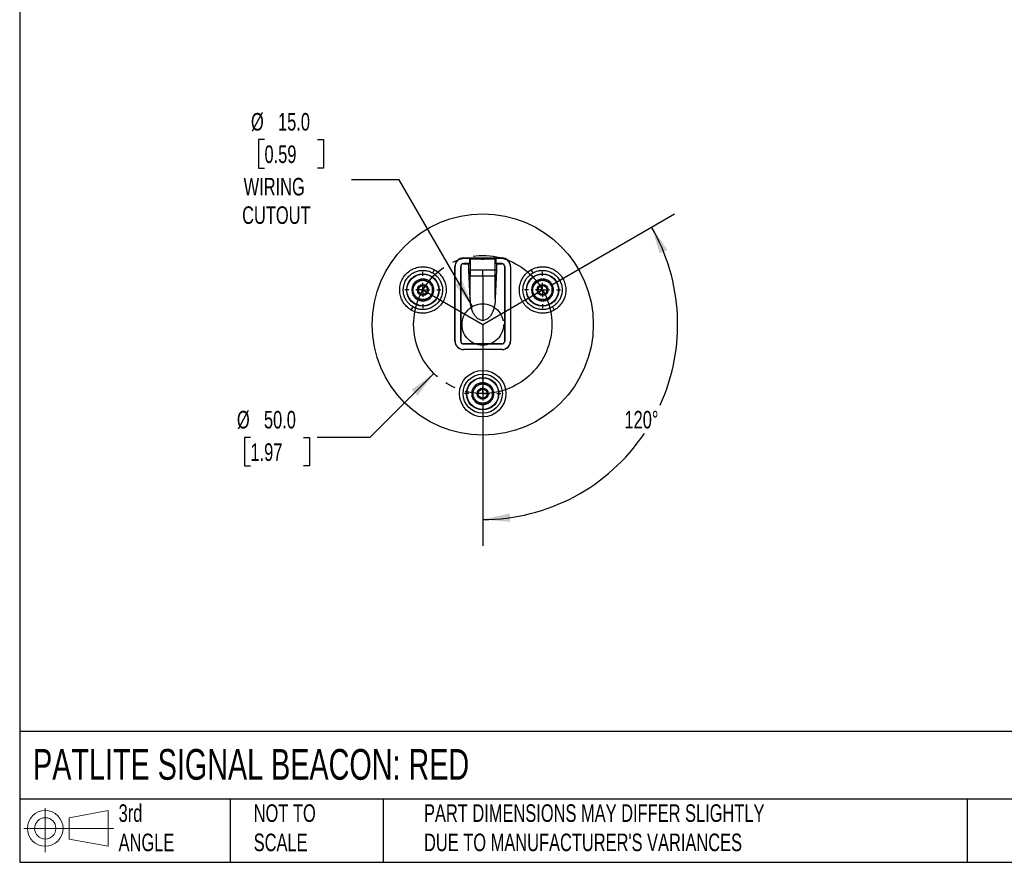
# Model space of a CAD drawing. Header units: millimetres. Extents: x 19 to 819, y 19 to 629.
# Tile 1 of 3: x 19 to 375, y 19 to 324. Entities that reach past the tile are written whole.
import ezdxf

# ---------------------------------------------------------------- set-up
doc = ezdxf.new("R2010")
doc.units = ezdxf.units.MM
doc.header["$LTSCALE"] = 3
doc.linetypes.add('SLD-Center', pattern=[19.05, 15.24, -1.27, 1.27, -1.27])
doc.linetypes.add('SLD-Solid', pattern=[0])
doc.layers.add('CENTER', color=40, linetype='SLD-Center')
doc.layers.add('SLD-DEFPOINTS', color=7, linetype='Continuous')
doc.layers.add('DIMENSIONS', color=140, linetype='SLD-Solid', lineweight=25)
doc.layers.add('TEXT', color=140, linetype='SLD-Solid', lineweight=25)
doc.styles.add('SLDTEXTSTYLE0', font='TXT', dxfattribs={"width": 0.7})
doc.dimstyles.new('SLDDIMSTYLE3', dxfattribs={"dimtxt": 6.474023, "dimasz": 9.906, "dimexe": 0, "dimexo": 0.0625, "dimgap": 1.618506, "dimtad": 0, "dimtih": 1, "dimtoh": 1, "dimrnd": 1e-09, "dimzin": 4, "dimdsep": 46, "dimtxsty": 'SLDTEXTSTYLE0', "dimsah": 1, "dimcen": 0, "dimadec": 0, "dimazin": 1, "dimtfac": 1, "dimtofl": 0, "dimtmove": 0, "dimatfit": 3, "dimfxl": 0, "dimfrac": 2, "dimtolj": 1, "dimtzin": 12, "dimarcsym": 0})
doc.dimstyles.new('SLDDIMSTYLE4', dxfattribs={"dimtxt": 6.474023, "dimasz": 9.906, "dimexe": 0, "dimexo": 0.0625, "dimgap": 1.618506, "dimtad": 0, "dimtih": 1, "dimtoh": 1, "dimdec": 4, "dimlfac": 3, "dimzin": 12, "dimdsep": 46, "dimtxsty": 'SLDTEXTSTYLE0', "dimsah": 1, "dimcen": 0.09, "dimadec": 0, "dimazin": 3, "dimtfac": 1, "dimtdec": 0, "dimtofl": 0, "dimtmove": 0, "dimatfit": 3, "dimfxl": 0, "dimfrac": 2, "dimtolj": 1, "dimtzin": 12, "dimarcsym": 0})
doc.dimstyles.new('SLDDIMSTYLE5', dxfattribs={"dimtxt": 6.474023, "dimasz": 9.906, "dimexe": 0, "dimexo": 0.0625, "dimgap": 1.618506, "dimtad": 0, "dimtih": 1, "dimtoh": 1, "dimrnd": 1e-09, "dimzin": 4, "dimdsep": 46, "dimtxsty": 'SLDTEXTSTYLE0', "dimsah": 1, "dimcen": 0, "dimadec": 0, "dimazin": 1, "dimtfac": 1, "dimtofl": 0, "dimtmove": 0, "dimatfit": 3, "dimfxl": 0, "dimfrac": 2, "dimtolj": 1, "dimtzin": 12, "dimarcsym": 0})

# ---------------------------------------------------------------- blocks, each defined once
blk = doc.blocks.new('Block11')
at = {"color": 7, "linetype": 'SLD-Solid', "lineweight": 18}
for p, q in [((7.77, 15.93), (7.77, 0)), ((16.44, 12.5), (30.53, 15.1)), ((30.53, 15.1), (30.53, 2.19)), ((16.44, 4.79), (16.44, 12.5)), ((0, 8.65), (32.62, 8.65)), ((16.44, 4.79), (30.53, 2.19))]:
    blk.add_line(p, q, dxfattribs=at)
for radius in [6.45, 3.86]:
    blk.add_circle((7.77, 8.65), radius, dxfattribs=at)
blk = doc.blocks.new('Block12')
at = {"layer": 'SLD-DEFPOINTS'}
blk.add_blockref('Block11', (0, 0), dxfattribs=at)
blk = doc.blocks.new('_D_5')
at = {"layer": 'DIMENSIONS'}
for p, q in [((168.93, 195.9), (145.72, 172.7)), ((102.55, 172.7), (100.37, 172.7)), ((100.37, 172.7), (100.37, 162.41)), ((121.78, 172.7), (123.96, 172.7)), ((123.96, 172.7), (123.96, 162.41)), ((145.72, 172.7), (126.67, 172.7)), ((100.37, 162.41), (102.55, 162.41)), ((123.96, 162.41), (121.78, 162.41))]:
    blk.add_line(p, q, dxfattribs=at)
blk.add_solid([(168.93, 195.9), (160.84, 189.98), (163, 187.82)], dxfattribs=at)
at = {"layer": 'DIMENSIONS', "char_height": 6.35, "attachment_point": 1, "style": 'SLDTEXTSTYLE0'}
for s, insert in [('%%c', (97.66, 182.34)), ('50.0', (107.43, 182.34)), ('1.97', (102.55, 170.6))]:
    blk.add_mtext(s, dxfattribs=dict(at, insert=insert))
blk = doc.blocks.new('_D_6')
at = {"layer": 'DIMENSIONS'}
for p, q in [((211.55, 227.99), (255.94, 253.62)), ((186.6, 184.77), (186.6, 133.51))]:
    blk.add_line(p, q, dxfattribs=at)
for start, end in [(335.614, 30), (270, 326.0312)]:
    blk.add_arc((186.6, 213.58), 70.54, start, end, dxfattribs=at)
for points in [[(247.7, 248.85), (250.67, 239.28), (253.41, 240.62)], [(186.6, 143.04), (196.59, 142.21), (196.38, 145.25)]]:
    blk.add_solid(points, dxfattribs=at)
at = {"layer": 'DIMENSIONS', "insert": (237.89, 182.35), "char_height": 6.35, "attachment_point": 1, "style": 'SLDTEXTSTYLE0'}
blk.add_mtext('120°', dxfattribs=at)
blk = doc.blocks.new('_D_7')
at = {"layer": 'DIMENSIONS'}
for p, q in [((107.63, 280.46), (105.46, 280.46)), ((105.46, 280.46), (105.46, 270.17)), ((126.87, 280.46), (129.04, 280.46)), ((129.04, 280.46), (129.04, 270.17)), ((105.46, 270.17), (107.63, 270.17)), ((129.04, 270.17), (126.87, 270.17)), ((156.39, 265.92), (139.17, 265.92)), ((182.85, 220.08), (156.39, 265.92))]:
    blk.add_line(p, q, dxfattribs=at)
blk.add_solid([(182.85, 220.08), (179.22, 229.42), (176.58, 227.89)], dxfattribs=at)
at = {"layer": 'DIMENSIONS', "char_height": 6.35, "attachment_point": 1, "style": 'SLDTEXTSTYLE0'}
for s, insert in [('%%c', (102.74, 290.1)), ('15.0', (112.52, 290.1)), ('0.59', (107.63, 278.36)), ('WIRING', (100.09, 266.62)), ('CUTOUT', (99.54, 256.33))]:
    blk.add_mtext(s, dxfattribs=dict(at, insert=insert))
blk = doc.blocks.new('SW_CENTERMARKSYMBOL_0')
at = {"layer": 'CENTER', "color": 0}
for p, q in [((0, 5.08), (0, 6.54)), ((-5.08, 0), (-6.54, 0)), ((0, 0), (-2.54, 0)), ((0, 0), (0, 2.54)), ((0, 0), (0, -2.54)), ((0, 0), (2.54, 0)), ((5.08, 0), (6.54, 0)), ((0, -5.08), (0, -6.54))]:
    blk.add_line(p, q, dxfattribs=at)
blk = doc.blocks.new('SW_CENTERMARKSYMBOL_1')
at = {"layer": 'CENTER', "color": 0}
for p, q in [((0, 5.08), (0, 6.54)), ((-5.08, 0), (-6.54, 0)), ((0, 0), (-2.54, 0)), ((0, 0), (0, 2.54)), ((0, 0), (0, -2.54)), ((0, 0), (2.54, 0)), ((5.08, 0), (6.54, 0)), ((0, -5.08), (0, -6.54))]:
    blk.add_line(p, q, dxfattribs=at)
blk = doc.blocks.new('SW_CENTERMARKSYMBOL_2')
at = {"layer": 'CENTER', "color": 0}
for p, q in [((0, 5.08), (0, 6.54)), ((-5.08, 0), (-6.54, 0)), ((0, 0), (-2.54, 0)), ((0, 0), (0, 2.54)), ((0, 0), (0, -2.54)), ((0, 0), (2.54, 0)), ((5.08, 0), (6.54, 0)), ((0, -5.08), (0, -6.54))]:
    blk.add_line(p, q, dxfattribs=at)

msp = doc.modelspace()

# ---------------------------------------------------------------- linework, layer by layer
for p, q in [((179.603624, 237.658974), (193.603624, 237.658974)), ((179.603624, 237.658974), (179.603624, 237.573418)), ((179.603624, 237.573418), (181.758352, 237.573418)), ((179.653624, 235.610076), (179.653624, 235.582148)), ((181.758352, 235.610076), (179.653624, 235.610076)), ((179.653624, 235.582148), (181.61837, 235.582148)), ((181.61837, 235.582148), (181.758352, 235.610076)), ((181.61837, 233.209367), (181.61837, 235.582148)), ((181.758352, 237.573418), (182.120748, 237.428769)), ((181.758352, 237.573418), (181.758352, 235.610076)), ((182.120748, 233.209367), (182.120748, 237.428769)), ((191.0865, 237.428769), (191.448896, 237.573418)), ((191.0865, 233.209367), (191.0865, 237.428769)), ((191.448896, 237.573418), (193.603624, 237.573418)), ((191.448896, 235.610076), (191.448896, 237.573418)), ((191.448896, 235.610076), (191.588878, 235.582148)), ((193.553624, 235.610076), (191.448896, 235.610076)), ((191.588878, 235.582148), (191.588878, 233.209367)), ((191.588878, 235.582148), (193.553624, 235.582148)), ((193.553624, 235.582148), (193.553624, 235.610076)), ((193.603624, 237.658974), (193.603624, 237.573418)), ((168.502989, 232.230929), (169.152989, 233.356762)), ((176.526798, 207.582148), (176.526798, 234.582148)), ((176.526798, 234.582148), (176.612354, 234.582148)), ((176.612354, 207.582148), (176.612354, 234.582148)), ((178.625696, 234.582148), (178.625696, 207.582148)), ((178.653624, 234.582148), (178.625696, 234.582148)), ((178.653624, 207.582148), (178.653624, 234.582148)), ((182.103624, 222.999069), (181.61837, 233.209367)), ((182.120748, 233.209367), (181.61837, 233.209367)), ((182.103624, 232.810425), (182.103624, 231.209367)), ((182.103624, 222.999069), (182.103624, 232.810425)), ((191.588878, 233.209367), (191.0865, 233.209367)), ((191.588878, 233.209367), (191.103624, 222.999069)), ((191.103624, 222.999069), (191.103624, 232.810425)), ((194.553624, 234.582148), (194.553624, 207.582148)), ((194.581552, 234.582148), (194.553624, 234.582148)), ((194.581552, 207.582148), (194.581552, 234.582148)), ((196.594894, 234.582148), (196.594894, 207.582148)), ((196.68045, 234.582148), (196.594894, 234.582148)), ((196.68045, 234.582148), (196.68045, 207.582148)), ((204.054259, 233.356762), (204.704259, 232.230929)), ((182.103624, 231.209367), (186.603624, 231.209367)), ((186.603624, 231.209367), (186.603624, 215.076869)), ((186.603624, 231.209367), (191.103624, 231.209367)), ((182.103624, 222.999069), (182.103624, 222.871098)), ((191.103624, 222.999069), (191.103624, 222.871098)), ((160.752989, 218.807535), (161.402989, 219.933368)), ((211.804259, 219.933368), (212.454259, 218.807535)), ((176.612354, 207.582148), (176.526798, 207.582148)), ((178.625696, 207.582148), (178.653624, 207.582148)), ((194.553624, 207.582148), (194.581552, 207.582148)), ((196.68045, 207.582148), (196.594894, 207.582148)), ((179.603624, 204.505323), (179.603624, 204.590878)), ((193.603624, 204.590878), (179.603624, 204.590878)), ((193.603624, 204.505323), (179.603624, 204.505323)), ((193.553624, 206.582148), (179.653624, 206.582148)), ((179.653624, 206.582148), (179.653624, 206.55422)), ((179.653624, 206.55422), (193.553624, 206.55422)), ((193.553624, 206.55422), (193.553624, 206.582148)), ((193.603624, 204.505323), (193.603624, 204.590878))]:
    msp.add_line(p, q)
for centre, radius in [((186.603624, 213.582148), 40), ((164.952989, 226.082148), 5.854762), ((164.952989, 226.082148), 5.760476), ((208.254259, 226.082148), 5.854762), ((208.254259, 226.082148), 5.760476), ((164.952989, 226.082148), 2), ((208.254259, 226.082148), 2), ((164.952989, 226.082148), 1.61), ((208.254259, 226.082148), 1.61), ((186.603624, 188.582148), 8.4), ((186.603624, 188.582148), 7.1), ((186.603624, 188.582148), 5.854762), ((186.603624, 188.582148), 5.760476), ((186.603624, 188.582148), 2), ((186.603624, 188.582148), 1.61)]:
    msp.add_circle(centre, radius)
for centre, radius, start, end in [((179.603624, 234.582148), 3.076826, 90, 180.00000001), ((179.603624, 234.582148), 2.99127, 90, 180.00000001), ((179.653624, 234.582148), 1.027928, 89.99999999, 180), ((179.653624, 234.582148), 1, 89.99999999, 180), ((193.553624, 234.582148), 1.027928, 359.99999999, 90), ((193.553624, 234.582148), 1, 359.99999999, 90), ((193.603624, 234.582148), 3.076826, 0, 90.00000001), ((193.603624, 234.582148), 2.99127, 0, 90.00000001), ((164.952989, 226.082148), 4, 92.47332015, 147.39790862), ((164.952989, 226.082148), 4, 32.51133461, 87.42410233), ((208.254259, 226.082148), 4, 92.47332015, 147.39790862), ((208.254259, 226.082148), 4, 32.5113346, 87.42410233), ((164.952989, 226.082148), 4, 152.4317058, 207.37602586), ((164.952989, 226.082148), 4, 332.28679091, 0), ((164.952989, 226.082148), 4, 0, 27.45441524), ((208.254259, 226.082148), 4, 152.4317058, 207.37602586), ((208.254259, 226.082148), 4, 332.28679091, 0), ((208.254259, 226.082148), 4, 0, 27.45441525), ((164.952989, 226.082148), 4, 212.38664799, 267.35865617), ((164.952989, 226.082148), 4, 272.3382957, 327.34601283), ((208.254259, 226.082148), 4, 212.38664799, 267.35865617), ((208.254259, 226.082148), 4, 272.3382957, 327.34601283), ((179.603624, 207.582148), 3.076826, 180.00000001, 269.99999999), ((179.603624, 207.582148), 2.99127, 180.00000001, 269.99999999), ((179.653624, 207.582148), 1.027928, 180.00000001, 270), ((179.653624, 207.582148), 1, 180.00000001, 270), ((193.553624, 207.582148), 1, 270.00000001, 0), ((193.553624, 207.582148), 1.027928, 270.00000001, 0), ((193.603624, 207.582148), 3.076826, 270, 359.99999999), ((193.603624, 207.582148), 2.99127, 270, 359.99999999), ((186.603624, 188.582148), 4, 92.47332014, 147.39790863), ((186.603624, 188.582148), 4, 32.5113346, 87.42410234), ((186.603624, 188.582148), 4, 152.4317058, 207.37602586), ((186.603624, 188.582148), 4, 0, 27.45441526), ((186.603624, 188.582148), 4, 212.38664799, 267.35865618), ((186.603624, 188.582148), 4, 272.33829569, 327.34601284), ((186.603624, 188.582148), 4, 332.2867909, 0)]:
    msp.add_arc(centre, radius, start, end)
for points, knots in [([(182.120748, 237.428769), (182.145208, 237.419006), (182.195207, 237.409476), (182.344165, 237.390863), (182.444201, 237.381707), (182.691224, 237.364215), (182.836302, 237.355977), (183.168583, 237.340491), (183.358125, 237.333179), (183.768326, 237.320051), (183.988788, 237.314207), (184.460275, 237.303952), (184.713284, 237.29953), (185.230453, 237.292503), (185.496637, 237.28984), (186.04441, 237.286236), (186.325169, 237.285325), (186.879189, 237.285319), (187.155309, 237.286201), (187.70571, 237.289794), (187.974485, 237.292479), (188.490576, 237.299477), (188.74048, 237.303824), (189.216298, 237.314147), (189.437109, 237.320003), (189.845685, 237.333058), (190.035084, 237.340339), (190.369755, 237.355907), (190.514694, 237.364143), (190.76047, 237.381503), (190.861709, 237.390713), (191.011957, 237.409444), (191.06204, 237.419006), (191.0865, 237.428769)], [0, 0, 0, 0, 0.0625, 0.0625, 0.125, 0.125, 0.1875, 0.1875, 0.25, 0.25, 0.3125, 0.3125, 0.375, 0.375, 0.4375, 0.4375, 0.5, 0.5, 0.5625, 0.5625, 0.625, 0.625, 0.6875, 0.6875, 0.75, 0.75, 0.8125, 0.8125, 0.875, 0.875, 0.9375, 0.9375, 1, 1, 1, 1]), ([(160.752989, 218.807535), (160.146771, 219.157535), (159.503578, 219.627171), (158.574357, 220.598194), (158.271516, 220.966359), (157.708396, 221.80088), (157.4482, 222.267473), (157.008241, 223.297442), (156.828749, 223.861031), (156.592194, 225.065417), (156.535582, 225.706232), (156.579901, 227.023134), (156.681279, 227.69889), (157.055448, 229.025597), (157.328375, 229.67593), (158.028375, 230.888366), (158.455117, 231.449894), (159.416995, 232.437289), (159.951528, 232.862962), (161.069838, 233.559794), (161.653106, 233.831174), (162.814413, 234.228504), (163.392241, 234.354854), (164.5042, 234.488824), (165.03838, 234.496784), (166.042656, 234.426368), (166.512917, 234.348183), (167.818458, 234.028966), (168.546771, 233.706762), (169.152989, 233.356762)], [0, 0, 0, 0, 0.125, 0.125, 0.1875, 0.1875, 0.25, 0.25, 0.3125, 0.3125, 0.375, 0.375, 0.4375, 0.4375, 0.5, 0.5, 0.5625, 0.5625, 0.625, 0.625, 0.6875, 0.6875, 0.75, 0.75, 0.8125, 0.8125, 0.875, 0.875, 1, 1, 1, 1]), ([(161.402989, 219.933368), (160.890591, 220.229201), (160.346939, 220.626156), (159.561526, 221.446901), (159.305553, 221.758088), (158.829583, 222.463457), (158.609656, 222.857839), (158.237786, 223.728409), (158.086072, 224.204776), (157.886127, 225.222769), (157.838276, 225.76441), (157.875736, 226.877505), (157.961424, 227.44868), (158.277687, 228.570064), (158.508375, 229.11975), (159.100042, 230.144547), (159.46074, 230.619172), (160.273756, 231.453755), (160.725563, 231.81355), (161.670802, 232.40254), (162.163802, 232.63192), (163.145383, 232.967759), (163.633786, 233.074555), (164.573656, 233.18779), (165.025165, 233.194519), (165.874017, 233.135001), (166.2715, 233.068916), (167.374992, 232.799101), (167.990591, 232.526762), (168.502989, 232.230929)], [0, 0, 0, 0, 0.125, 0.125, 0.1875, 0.1875, 0.25, 0.25, 0.3125, 0.3125, 0.375, 0.375, 0.4375, 0.4375, 0.5, 0.5, 0.5625, 0.5625, 0.625, 0.625, 0.6875, 0.6875, 0.75, 0.75, 0.8125, 0.8125, 0.875, 0.875, 1, 1, 1, 1]), ([(169.152989, 233.356762), (169.759207, 233.006762), (170.4024, 232.537126), (171.331621, 231.566103), (171.634462, 231.197938), (172.197582, 230.363417), (172.457778, 229.896824), (172.897736, 228.866854), (173.077228, 228.303265), (173.313783, 227.098879), (173.370396, 226.458064), (173.326076, 225.141163), (173.224699, 224.465407), (172.850529, 223.138699), (172.577602, 222.488366), (171.877602, 221.27593), (171.450861, 220.714402), (170.488983, 219.727008), (169.95445, 219.301335), (168.83614, 218.604502), (168.252871, 218.333122), (167.091565, 217.935792), (166.513736, 217.809442), (165.401778, 217.675473), (164.867598, 217.667513), (163.863322, 217.737928), (163.393061, 217.816114), (162.08752, 218.135331), (161.359207, 218.457535), (160.752989, 218.807535)], [0, 0, 0, 0, 0.125, 0.125, 0.1875, 0.1875, 0.25, 0.25, 0.3125, 0.3125, 0.375, 0.375, 0.4375, 0.4375, 0.5, 0.5, 0.5625, 0.5625, 0.625, 0.625, 0.6875, 0.6875, 0.75, 0.75, 0.8125, 0.8125, 0.875, 0.875, 1, 1, 1, 1]), ([(168.502989, 232.230929), (169.015387, 231.935095), (169.559039, 231.538141), (170.344452, 230.717396), (170.600424, 230.406208), (171.076395, 229.700839), (171.296322, 229.306457), (171.668192, 228.435888), (171.819906, 227.959521), (172.019851, 226.941528), (172.067702, 226.399887), (172.030241, 225.286791), (171.944553, 224.715617), (171.628291, 223.594233), (171.397603, 223.044547), (170.805936, 222.01975), (170.445238, 221.545125), (169.632222, 220.710542), (169.180414, 220.350746), (168.235176, 219.761757), (167.742175, 219.532376), (166.760595, 219.196538), (166.272192, 219.089742), (165.332322, 218.976506), (164.880813, 218.969778), (164.031961, 219.029296), (163.634478, 219.095381), (162.530986, 219.365196), (161.915387, 219.637535), (161.402989, 219.933368)], [0, 0, 0, 0, 0.125, 0.125, 0.1875, 0.1875, 0.25, 0.25, 0.3125, 0.3125, 0.375, 0.375, 0.4375, 0.4375, 0.5, 0.5, 0.5625, 0.5625, 0.625, 0.625, 0.6875, 0.6875, 0.75, 0.75, 0.8125, 0.8125, 0.875, 0.875, 1, 1, 1, 1]), ([(182.120748, 233.209367), (182.116317, 233.209367), (182.113004, 233.190362), (182.108383, 233.134797), (182.106961, 233.098784), (182.104005, 232.984813), (182.103624, 232.898254), (182.103624, 232.810425)], [0, 0, 0, 0, 0.25, 0.25, 0.5, 0.5, 1, 1, 1, 1]), ([(183.289546, 233.209367), (183.248217, 233.209426), (183.167766, 233.209542), (183.05724, 233.209622), (182.957595, 233.209624), (182.868574, 233.209552), (182.753937, 233.209291), (182.628855, 233.208988), (182.506298, 233.208922), (182.443032, 233.209229), (182.414735, 233.209367)], [0, 0, 0, 0, 0.1118425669, 0.2177136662, 0.3175677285, 0.4113826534, 0.4991561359, 0.6983289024, 0.8650683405, 1, 1, 1, 1]), ([(186.603624, 233.209367), (186.04613, 233.209367), (185.442121, 233.209367), (184.572316, 233.209367), (184.289174, 233.209367), (183.758115, 233.209367), (183.510366, 233.209367), (183.289546, 233.209367)], [0, 0, 0, 0, 0.5, 0.5, 0.75, 0.75, 1, 1, 1, 1]), ([(190.792513, 233.209367), (190.628957, 233.209367), (190.396483, 233.209367), (189.810913, 233.209367), (189.45829, 233.209367), (188.685248, 233.209367), (188.265827, 233.209367), (187.42405, 233.209367), (187.002351, 233.209367), (186.603624, 233.209367)], [0, 0, 0, 0, 0.25, 0.25, 0.5, 0.5, 0.75, 0.75, 1, 1, 1, 1]), ([(191.103624, 232.810425), (191.103624, 232.898229), (191.103243, 232.984882), (191.100282, 233.098951), (191.098865, 233.134798), (191.094243, 233.190375), (191.090913, 233.209367), (191.0865, 233.209367)], [0, 0, 0, 0, 0.5, 0.5, 0.75, 0.75, 1, 1, 1, 1]), ([(191.103624, 231.209367), (191.103624, 231.322029), (191.103624, 231.443791), (191.103624, 231.640476), (191.103624, 231.708372), (191.103624, 231.81372), (191.103624, 231.867269), (191.103624, 231.931268), (191.103624, 231.959021), (191.103624, 231.977596), (191.103624, 231.989179), (191.103624, 232.223489), (191.103624, 232.495158), (191.103624, 232.810425)], [0, 0, 0, 0, 0.25, 0.25, 0.375, 0.375, 0.4375, 0.46875, 0.484375, 0.484375, 0.5, 0.5, 1, 1, 1, 1]), ([(212.454259, 218.807535), (211.848041, 218.457535), (211.119728, 218.135331), (209.814187, 217.816114), (209.343926, 217.737928), (208.33965, 217.667513), (207.80547, 217.675473), (206.693512, 217.809442), (206.115683, 217.935792), (204.954377, 218.333122), (204.371108, 218.604502), (203.252798, 219.301335), (202.718265, 219.727008), (201.756387, 220.714402), (201.329646, 221.27593), (200.629646, 222.488366), (200.356719, 223.138699), (199.982549, 224.465407), (199.881172, 225.141163), (199.836852, 226.458064), (199.893465, 227.098879), (200.13002, 228.303265), (200.309512, 228.866854), (200.74947, 229.896824), (201.009666, 230.363417), (201.572786, 231.197938), (201.875627, 231.566103), (202.804848, 232.537126), (203.448041, 233.006762), (204.054259, 233.356762)], [0, 0, 0, 0, 0.125, 0.125, 0.1875, 0.1875, 0.25, 0.25, 0.3125, 0.3125, 0.375, 0.375, 0.4375, 0.4375, 0.5, 0.5, 0.5625, 0.5625, 0.625, 0.625, 0.6875, 0.6875, 0.75, 0.75, 0.8125, 0.8125, 0.875, 0.875, 1, 1, 1, 1]), ([(211.804259, 219.933368), (211.291861, 219.637535), (210.676262, 219.365196), (209.57277, 219.095381), (209.175287, 219.029296), (208.326435, 218.969778), (207.874926, 218.976506), (206.935056, 219.089742), (206.446653, 219.196538), (205.465073, 219.532376), (204.972072, 219.761757), (204.026834, 220.350746), (203.575026, 220.710542), (202.76201, 221.545125), (202.401312, 222.01975), (201.809645, 223.044547), (201.578957, 223.594233), (201.262695, 224.715617), (201.177007, 225.286791), (201.139546, 226.399887), (201.187397, 226.941528), (201.387342, 227.959521), (201.539056, 228.435888), (201.910926, 229.306457), (202.130853, 229.700839), (202.606824, 230.406208), (202.862796, 230.717396), (203.648209, 231.538141), (204.191861, 231.935095), (204.704259, 232.230929)], [0, 0, 0, 0, 0.125, 0.125, 0.1875, 0.1875, 0.25, 0.25, 0.3125, 0.3125, 0.375, 0.375, 0.4375, 0.4375, 0.5, 0.5, 0.5625, 0.5625, 0.625, 0.625, 0.6875, 0.6875, 0.75, 0.75, 0.8125, 0.8125, 0.875, 0.875, 1, 1, 1, 1]), ([(204.054259, 233.356762), (204.660477, 233.706762), (205.38879, 234.028966), (206.694331, 234.348183), (207.164592, 234.426368), (208.168868, 234.496784), (208.703048, 234.488824), (209.815006, 234.354854), (210.392835, 234.228504), (211.554142, 233.831174), (212.13741, 233.559794), (213.25572, 232.862962), (213.790253, 232.437289), (214.752131, 231.449894), (215.178872, 230.888366), (215.878872, 229.67593), (216.1518, 229.025597), (216.525969, 227.69889), (216.627347, 227.023134), (216.671666, 225.706232), (216.615054, 225.065417), (216.378498, 223.861031), (216.199006, 223.297442), (215.759048, 222.267473), (215.498852, 221.80088), (214.935732, 220.966359), (214.632891, 220.598194), (213.70367, 219.627171), (213.060477, 219.157535), (212.454259, 218.807535)], [0, 0, 0, 0, 0.125, 0.125, 0.1875, 0.1875, 0.25, 0.25, 0.3125, 0.3125, 0.375, 0.375, 0.4375, 0.4375, 0.5, 0.5, 0.5625, 0.5625, 0.625, 0.625, 0.6875, 0.6875, 0.75, 0.75, 0.8125, 0.8125, 0.875, 0.875, 1, 1, 1, 1]), ([(204.704259, 232.230929), (205.216657, 232.526762), (205.832256, 232.799101), (206.935748, 233.068916), (207.333231, 233.135001), (208.182083, 233.194519), (208.633592, 233.18779), (209.573462, 233.074555), (210.061865, 232.967759), (211.043445, 232.63192), (211.536446, 232.40254), (212.481685, 231.81355), (212.933492, 231.453755), (213.746508, 230.619172), (214.107206, 230.144547), (214.698873, 229.11975), (214.929561, 228.570064), (215.245824, 227.44868), (215.331512, 226.877505), (215.368972, 225.76441), (215.321121, 225.222769), (215.121176, 224.204776), (214.969462, 223.728409), (214.597592, 222.857839), (214.377665, 222.463457), (213.901695, 221.758088), (213.645722, 221.446901), (212.860309, 220.626156), (212.316657, 220.229201), (211.804259, 219.933368)], [0, 0, 0, 0, 0.125, 0.125, 0.1875, 0.1875, 0.25, 0.25, 0.3125, 0.3125, 0.375, 0.375, 0.4375, 0.4375, 0.5, 0.5, 0.5625, 0.5625, 0.625, 0.625, 0.6875, 0.6875, 0.75, 0.75, 0.8125, 0.8125, 0.875, 0.875, 1, 1, 1, 1]), ([(161.452989, 226.082148), (161.452989, 226.37357), (161.489958, 226.675142), (161.646045, 227.268887), (161.765263, 227.560703), (162.077748, 228.102226), (162.270824, 228.351593), (162.707221, 228.784169), (162.950185, 228.967281), (163.202989, 229.113237)], [0, 0, 0, 0, 0.25, 0.25, 0.5, 0.5, 0.75, 0.75, 1, 1, 1, 1]), ([(161.452989, 226.082148), (161.452989, 226.425064), (161.452989, 226.764866), (161.452989, 227.439231), (161.452989, 227.773715), (161.452989, 228.102874)], [0, 0, 0, 0, 0.5, 0.5, 1, 1, 1, 1]), ([(163.202989, 229.113237), (163.499964, 229.284696), (163.794241, 229.454597), (164.378255, 229.791777), (164.667928, 229.95902), (164.952989, 230.1236)], [0, 0, 0, 0, 0.5, 0.5, 1, 1, 1, 1]), ([(163.202989, 229.113237), (163.45558, 229.259071), (163.735438, 229.377884), (164.327968, 229.539554), (164.640381, 229.582148), (165.265596, 229.582148), (165.578009, 229.539554), (166.17054, 229.377884), (166.450398, 229.259071), (166.702989, 229.113237)], [0, 0, 0, 0, 0.25, 0.25, 0.5, 0.5, 0.75, 0.75, 1, 1, 1, 1]), ([(166.702989, 229.113237), (166.95558, 228.967404), (167.198404, 228.784447), (167.63468, 228.352135), (167.827774, 228.102874), (168.140382, 227.561422), (168.259701, 227.269568), (168.415956, 226.675586), (168.452989, 226.373815), (168.452989, 226.082148)], [0, 0, 0, 0, 0.25, 0.25, 0.5, 0.5, 0.75, 0.75, 1, 1, 1, 1]), ([(166.702989, 229.113237), (166.999964, 228.941778), (167.294241, 228.771878), (167.878255, 228.434697), (168.167928, 228.267454), (168.452989, 228.102874)], [0, 0, 0, 0, 0.5, 0.5, 1, 1, 1, 1]), ([(168.452989, 226.082148), (168.452989, 226.425066), (168.452989, 226.764867), (168.452989, 227.439229), (168.452989, 227.773714), (168.452989, 228.102874)], [0, 0, 0, 0, 0.5, 0.5, 1, 1, 1, 1]), ([(204.754259, 226.082148), (204.754259, 226.37357), (204.791228, 226.675142), (204.947316, 227.268887), (205.066533, 227.560703), (205.379018, 228.102226), (205.572094, 228.351593), (206.008491, 228.784169), (206.251456, 228.967281), (206.504259, 229.113237)], [0, 0, 0, 0, 0.25, 0.25, 0.5, 0.5, 0.75, 0.75, 1, 1, 1, 1]), ([(204.754259, 226.082148), (204.754259, 226.425064), (204.754259, 226.764866), (204.754259, 227.439231), (204.754259, 227.773715), (204.754259, 228.102874)], [0, 0, 0, 0, 0.5, 0.5, 1, 1, 1, 1]), ([(206.504259, 229.113237), (206.801234, 229.284696), (207.095511, 229.454597), (207.679525, 229.791777), (207.969198, 229.95902), (208.254259, 230.1236)], [0, 0, 0, 0, 0.5, 0.5, 1, 1, 1, 1]), ([(206.504259, 229.113237), (206.75685, 229.259071), (207.036708, 229.377884), (207.629239, 229.539554), (207.941652, 229.582148), (208.566866, 229.582148), (208.879279, 229.539554), (209.47181, 229.377884), (209.751668, 229.259071), (210.004259, 229.113237)], [0, 0, 0, 0, 0.25, 0.25, 0.5, 0.5, 0.75, 0.75, 1, 1, 1, 1]), ([(210.004259, 229.113237), (210.25685, 228.967404), (210.499675, 228.784447), (210.93595, 228.352135), (211.129044, 228.102874), (211.441652, 227.561422), (211.560971, 227.269568), (211.717226, 226.675586), (211.754259, 226.373815), (211.754259, 226.082148)], [0, 0, 0, 0, 0.25, 0.25, 0.5, 0.5, 0.75, 0.75, 1, 1, 1, 1]), ([(210.004259, 229.113237), (210.301234, 228.941778), (210.595511, 228.771878), (211.179525, 228.434697), (211.469198, 228.267454), (211.754259, 228.102874)], [0, 0, 0, 0, 0.5, 0.5, 1, 1, 1, 1]), ([(211.754259, 226.082148), (211.754259, 226.425066), (211.754259, 226.764867), (211.754259, 227.439229), (211.754259, 227.773714), (211.754259, 228.102874)], [0, 0, 0, 0, 0.5, 0.5, 1, 1, 1, 1]), ([(163.202989, 223.051059), (162.950398, 223.196893), (162.707573, 223.37985), (162.271298, 223.812162), (162.078204, 224.061422), (161.765596, 224.602874), (161.646277, 224.894729), (161.490022, 225.488711), (161.452989, 225.790482), (161.452989, 226.082148)], [0, 0, 0, 0, 0.25, 0.25, 0.5, 0.5, 0.75, 0.75, 1, 1, 1, 1]), ([(168.452989, 226.082148), (168.452989, 225.790482), (168.415956, 225.488711), (168.259701, 224.894729), (168.140382, 224.602874), (167.827774, 224.061422), (167.63468, 223.812162), (167.198404, 223.37985), (166.95558, 223.196893), (166.702989, 223.051059)], [0, 0, 0, 0, 0.25, 0.25, 0.5, 0.5, 0.75, 0.75, 1, 1, 1, 1]), ([(206.504259, 223.051059), (206.251668, 223.196893), (206.008844, 223.37985), (205.572568, 223.812162), (205.379474, 224.061422), (205.066866, 224.602874), (204.947547, 224.894729), (204.791292, 225.488711), (204.754259, 225.790482), (204.754259, 226.082148)], [0, 0, 0, 0, 0.25, 0.25, 0.5, 0.5, 0.75, 0.75, 1, 1, 1, 1]), ([(211.754259, 226.082148), (211.754259, 225.790482), (211.717226, 225.488711), (211.560971, 224.894729), (211.441652, 224.602874), (211.129044, 224.061422), (210.93595, 223.812162), (210.499675, 223.37985), (210.25685, 223.196893), (210.004259, 223.051059)], [0, 0, 0, 0, 0.25, 0.25, 0.5, 0.5, 0.75, 0.75, 1, 1, 1, 1]), ([(163.202989, 223.051059), (162.906013, 223.222518), (162.611737, 223.392419), (162.027723, 223.7296), (161.73805, 223.896842), (161.452989, 224.061422)], [0, 0, 0, 0, 0.5, 0.5, 1, 1, 1, 1]), ([(166.702989, 223.051059), (166.450398, 222.905226), (166.17054, 222.786412), (165.578009, 222.624742), (165.265596, 222.582148), (164.640381, 222.582148), (164.327968, 222.624742), (163.735438, 222.786412), (163.45558, 222.905226), (163.202989, 223.051059)], [0, 0, 0, 0, 0.25, 0.25, 0.5, 0.5, 0.75, 0.75, 1, 1, 1, 1]), ([(166.702989, 223.051059), (166.406013, 222.879601), (166.111737, 222.7097), (165.527723, 222.372519), (165.23805, 222.205277), (164.952989, 222.040696)], [0, 0, 0, 0, 0.5, 0.5, 1, 1, 1, 1]), ([(186.603624, 215.076869), (186.395417, 215.076869), (186.191973, 215.101744), (185.793657, 215.196263), (185.596745, 215.267133), (185.224625, 215.444336), (185.048566, 215.550287), (184.7131, 215.79108), (184.554758, 215.925474), (184.113347, 216.352926), (183.857285, 216.674713), (183.404889, 217.364137), (183.213251, 217.724507), (182.714109, 218.839944), (182.480698, 219.636127), (182.176709, 221.237738), (182.103624, 222.049393), (182.103624, 222.871098)], [0, 0, 0, 0, 0.0625, 0.0625, 0.125, 0.125, 0.1875, 0.1875, 0.25, 0.25, 0.375, 0.375, 0.5, 0.5, 0.75, 0.75, 1, 1, 1, 1]), ([(191.103624, 222.871098), (191.103624, 222.049717), (191.030594, 221.238404), (190.726884, 219.637514), (190.49406, 218.84199), (189.993499, 217.723401), (189.799196, 217.358871), (189.348735, 216.673293), (189.094756, 216.353688), (188.651482, 215.924531), (188.493034, 215.790293), (188.160118, 215.551304), (187.98468, 215.44544), (187.611542, 215.267504), (187.416869, 215.197294), (187.018361, 215.102228), (186.81144, 215.076869), (186.603624, 215.076869)], [0, 0, 0, 0, 0.25, 0.25, 0.5, 0.5, 0.625, 0.625, 0.75, 0.75, 0.8125, 0.8125, 0.875, 0.875, 0.9375, 0.9375, 1, 1, 1, 1]), ([(206.504259, 223.051059), (206.207284, 223.222518), (205.913007, 223.392419), (205.328993, 223.7296), (205.03932, 223.896842), (204.754259, 224.061422)], [0, 0, 0, 0, 0.5, 0.5, 1, 1, 1, 1]), ([(210.004259, 223.051059), (209.751668, 222.905226), (209.47181, 222.786412), (208.879279, 222.624742), (208.566866, 222.582148), (207.941652, 222.582148), (207.629239, 222.624742), (207.036708, 222.786412), (206.75685, 222.905226), (206.504259, 223.051059)], [0, 0, 0, 0, 0.25, 0.25, 0.5, 0.5, 0.75, 0.75, 1, 1, 1, 1]), ([(210.004259, 223.051059), (209.707284, 222.879601), (209.413007, 222.7097), (208.828993, 222.372519), (208.53932, 222.205277), (208.254259, 222.040696)], [0, 0, 0, 0, 0.5, 0.5, 1, 1, 1, 1]), ([(184.853624, 191.613237), (185.150599, 191.784696), (185.444876, 191.954597), (186.02889, 192.291777), (186.318563, 192.45902), (186.603624, 192.6236)], [0, 0, 0, 0, 0.5, 0.5, 1, 1, 1, 1]), ([(183.103624, 188.582148), (183.103624, 188.87357), (183.140593, 189.175142), (183.29668, 189.768887), (183.415898, 190.060703), (183.728383, 190.602226), (183.921459, 190.851593), (184.357856, 191.284169), (184.600821, 191.467281), (184.853624, 191.613237)], [0, 0, 0, 0, 0.25, 0.25, 0.5, 0.5, 0.75, 0.75, 1, 1, 1, 1]), ([(183.103624, 188.582148), (183.103624, 188.925064), (183.103624, 189.264866), (183.103624, 189.939231), (183.103624, 190.273715), (183.103624, 190.602874)], [0, 0, 0, 0, 0.5, 0.5, 1, 1, 1, 1]), ([(184.853624, 191.613237), (185.106215, 191.759071), (185.386073, 191.877884), (185.978604, 192.039554), (186.291017, 192.082148), (186.916231, 192.082148), (187.228644, 192.039554), (187.821175, 191.877884), (188.101033, 191.759071), (188.353624, 191.613237)], [0, 0, 0, 0, 0.25, 0.25, 0.5, 0.5, 0.75, 0.75, 1, 1, 1, 1]), ([(188.353624, 191.613237), (188.606215, 191.467404), (188.84904, 191.284447), (189.285315, 190.852135), (189.478409, 190.602874), (189.791017, 190.061422), (189.910336, 189.769568), (190.066591, 189.175586), (190.103624, 188.873815), (190.103624, 188.582148)], [0, 0, 0, 0, 0.25, 0.25, 0.5, 0.5, 0.75, 0.75, 1, 1, 1, 1]), ([(188.353624, 191.613237), (188.650599, 191.441778), (188.944876, 191.271878), (189.52889, 190.934697), (189.818563, 190.767454), (190.103624, 190.602874)], [0, 0, 0, 0, 0.5, 0.5, 1, 1, 1, 1]), ([(190.103624, 188.582148), (190.103624, 188.925066), (190.103624, 189.264867), (190.103624, 189.939229), (190.103624, 190.273714), (190.103624, 190.602874)], [0, 0, 0, 0, 0.5, 0.5, 1, 1, 1, 1]), ([(184.853624, 185.551059), (184.601033, 185.696893), (184.358208, 185.87985), (183.921933, 186.312162), (183.728839, 186.561422), (183.416231, 187.102874), (183.296912, 187.394729), (183.140657, 187.988711), (183.103624, 188.290482), (183.103624, 188.582148)], [0, 0, 0, 0, 0.25, 0.25, 0.5, 0.5, 0.75, 0.75, 1, 1, 1, 1]), ([(184.853624, 185.551059), (184.556649, 185.722518), (184.262372, 185.892419), (183.678358, 186.2296), (183.388685, 186.396842), (183.103624, 186.561422)], [0, 0, 0, 0, 0.5, 0.5, 1, 1, 1, 1]), ([(188.353624, 185.551059), (188.101033, 185.405226), (187.821175, 185.286412), (187.228644, 185.124742), (186.916231, 185.082148), (186.291017, 185.082148), (185.978604, 185.124742), (185.386073, 185.286412), (185.106215, 185.405226), (184.853624, 185.551059)], [0, 0, 0, 0, 0.25, 0.25, 0.5, 0.5, 0.75, 0.75, 1, 1, 1, 1]), ([(188.353624, 185.551059), (188.056649, 185.379601), (187.762372, 185.2097), (187.178358, 184.872519), (186.888685, 184.705277), (186.603624, 184.540696)], [0, 0, 0, 0, 0.5, 0.5, 1, 1, 1, 1]), ([(190.103624, 188.582148), (190.103624, 188.290482), (190.066591, 187.988711), (189.910336, 187.394729), (189.791017, 187.102874), (189.478409, 186.561422), (189.285315, 186.312162), (188.84904, 185.87985), (188.606215, 185.696893), (188.353624, 185.551059)], [0, 0, 0, 0, 0.25, 0.25, 0.5, 0.5, 0.75, 0.75, 1, 1, 1, 1])]:
    msp.add_open_spline(points, degree=3, knots=knots)
for points in [[(182.414735, 233.209367), (182.251577, 233.209367), (182.156611, 233.209367), (182.120748, 233.209367)], [(186.603624, 231.209367), (186.603624, 231.813966), (186.603624, 232.511235), (186.603624, 233.209367)], [(191.0865, 233.209367), (191.050637, 233.209367), (190.955671, 233.209367), (190.792513, 233.209367)], [(161.452989, 228.102874), (162.022686, 228.431789), (162.609709, 228.770707), (163.202989, 229.113237)], [(164.952989, 230.1236), (165.522686, 229.794686), (166.10971, 229.455767), (166.702989, 229.113237)], [(204.754259, 228.102874), (205.323957, 228.431789), (205.910979, 228.770707), (206.504259, 229.113237)], [(208.254259, 230.1236), (208.823956, 229.794686), (209.41098, 229.455767), (210.004259, 229.113237)], [(161.452989, 224.061422), (161.452989, 224.719251), (161.452989, 225.397088), (161.452989, 226.082148)], [(168.452989, 224.061422), (168.452989, 224.719251), (168.452989, 225.397088), (168.452989, 226.082148)], [(204.754259, 224.061422), (204.754259, 224.719251), (204.754259, 225.397088), (204.754259, 226.082148)], [(211.754259, 224.061422), (211.754259, 224.719251), (211.754259, 225.397088), (211.754259, 226.082148)], [(164.952989, 222.040696), (164.383292, 222.369611), (163.796268, 222.708529), (163.202989, 223.051059)], [(168.452989, 224.061422), (167.883292, 223.732508), (167.296268, 223.393589), (166.702989, 223.051059)], [(208.254259, 222.040696), (207.684562, 222.369611), (207.097538, 222.708529), (206.504259, 223.051059)], [(211.754259, 224.061422), (211.184562, 223.732508), (210.597538, 223.393589), (210.004259, 223.051059)], [(186.603624, 192.6236), (187.173321, 192.294686), (187.760345, 191.955767), (188.353624, 191.613237)], [(183.103624, 190.602874), (183.673321, 190.931789), (184.260344, 191.270707), (184.853624, 191.613237)], [(183.103624, 186.561422), (183.103624, 187.219251), (183.103624, 187.897088), (183.103624, 188.582148)], [(186.603624, 184.540696), (186.033927, 184.869611), (185.446903, 185.208529), (184.853624, 185.551059)], [(190.103624, 186.561422), (189.533927, 186.232508), (188.946903, 185.893589), (188.353624, 185.551059)], [(190.103624, 186.561422), (190.103624, 187.219251), (190.103624, 187.897088), (190.103624, 188.582148)]]:
    msp.add_open_spline(points, degree=3)
at = {"layer": 'CENTER', "linetype": 'SLD-Center'}
for p, q in [((164.952989, 226.082148), (186.603624, 213.582148)), ((186.603624, 213.582148), (208.254259, 226.082148)), ((186.603624, 213.582148), (186.603624, 188.582148))]:
    msp.add_line(p, q, dxfattribs=at)
for radius in [25, 7.5]:
    msp.add_circle((186.603624, 213.582148), radius, dxfattribs=at)
at = {"layer": 'TEXT'}
for p, q in [((19.05, 628.65), (19.05, 19.05)), ((819.15, 66.378323), (19.05, 66.378323)), ((819.15, 41.91), (19.05, 41.91)), ((95.25, 41.91), (95.25, 19.05)), ((150.634884, 41.91), (150.634884, 19.05)), ((361.939433, 41.91), (361.939433, 19.05)), ((19.05, 19.05), (819.15, 19.05))]:
    msp.add_line(p, q, dxfattribs=at)

# ---------------------------------------------------------------- block references
at = {"layer": 'CENTER'}
for name, p in [('SW_CENTERMARKSYMBOL_1', (164.952989, 226.082148)), ('SW_CENTERMARKSYMBOL_2', (208.254259, 226.082148)), ('SW_CENTERMARKSYMBOL_0', (186.603624, 188.582148))]:
    msp.add_blockref(name, p, dxfattribs=at)
at = {"layer": 'SLD-DEFPOINTS'}
msp.add_blockref('Block12', (20.513816, 22.661566), dxfattribs=at)

# ---------------------------------------------------------------- texts
at = {"layer": 'TEXT', "attachment_point": 1, "style": 'SLDTEXTSTYLE0'}
for s, insert, char_height in [('PATLITE SIGNAL BEACON: RED', (23.897203, 60.019161), 11.1125), ('3rd^JANGLE', (54.846407, 40.013007), 6.35), ('NOT TO^JSCALE', (103.725485, 40.013008), 6.35), ("PART DIMENSIONS MAY DIFFER SLIGHTLY ^JDUE TO MANUFACTURER'S VARIANCES", (165.357853, 40.022323), 6.35)]:
    msp.add_mtext(s, dxfattribs=dict(at, insert=insert, char_height=char_height))

# ---------------------------------------------------------------- dimensions: what is measured, and where the dimension line sits
at = {"layer": 'DIMENSIONS'}
dim = msp.add_diameter_dim_2p(p1=(190.353624, 207.086958), p2=(182.853624, 220.077339), text='<>\\PWIRING\\PCUTOUT', dimstyle='SLDDIMSTYLE5', dxfattribs=at)
dim.commit()
dim.dimension.update_dxf_attribs({"geometry": '_D_7', "text_midpoint": (117.248256, 269.261007), "dimtype": 163})
dim = msp.add_angular_dim_2l(base=(219.738341, 151.305715), line1=((186.603624, 188.582148), (186.603624, 213.582148)), line2=((208.254259, 226.082148), (186.603624, 213.582148)), dimstyle='SLDDIMSTYLE4', dxfattribs=at)
dim.commit()
dim.dimension.update_dxf_attribs({"geometry": '_D_6', "text_midpoint": (248.262379, 179.31173), "dimtype": 162})
dim = msp.add_diameter_dim_2p(p1=(204.281294, 231.259818), p2=(168.925954, 195.904479), dimstyle='SLDDIMSTYLE3', dxfattribs=at)
dim.commit()
dim.dimension.update_dxf_attribs({"geometry": '_D_5', "text_midpoint": (112.165172, 172.700213), "dimtype": 163})

doc.saveas('drawing.dxf')
